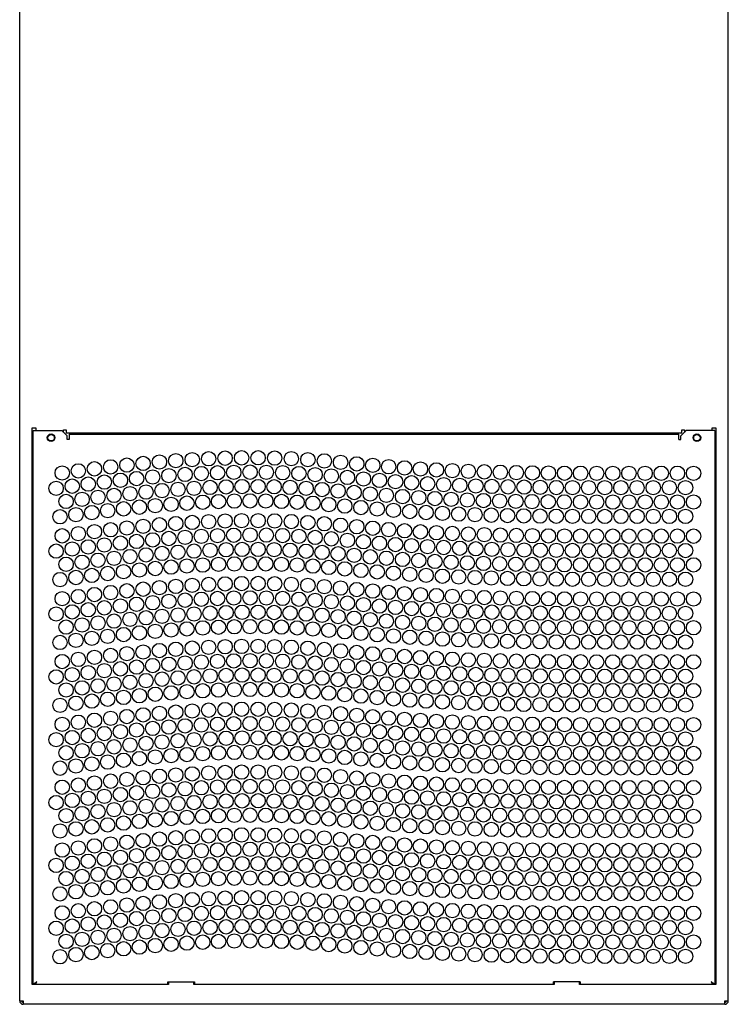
# Model space of a CAD drawing. Header units: inches. Extents: x 0 to 131, y 0 to 85.
# Tile 3 of 8: x 26 to 42, y 20 to 41. Entities that reach past the tile are written whole.
import ezdxf

# ---------------------------------------------------------------- set-up
doc = ezdxf.new("R2010")
doc.units = ezdxf.units.IN
doc.header["$LTSCALE"] = 7.192308
doc.header["$MEASUREMENT"] = 0
doc.layers.get('0').update_dxf_attribs({"linetype": 'CONTINUOUS'})

msp = doc.modelspace()

# ---------------------------------------------------------------- linework, layer by layer
at = {"color": 7, "linetype": 'Continuous'}
for p, q in [((26.2125, 19.9063), (26.2125, 65.1034)), ((41.7637, 19.9063), (41.7637, 65.1034)), ((26.4881, 32.4653), (26.5668, 32.4653)), ((26.4881, 20.2606), (26.4881, 32.4653)), ((26.5078, 32.4063), (27.1377, 32.4063)), ((26.5078, 20.2606), (26.5078, 32.4063)), ((26.5668, 32.4653), (26.5668, 32.4063)), ((27.1377, 32.4063), (27.2558, 32.2882)), ((27.1771, 32.426), (27.2361, 32.426)), ((27.1771, 32.3669), (27.1771, 32.426)), ((27.2361, 32.426), (27.2361, 32.3472)), ((40.7204, 32.2882), (40.8385, 32.4063)), ((40.74, 32.426), (40.7991, 32.426)), ((40.74, 32.3472), (40.74, 32.426)), ((40.7991, 32.426), (40.7991, 32.3669)), ((41.4684, 32.4063), (40.8385, 32.4063)), ((41.4093, 32.4653), (41.4881, 32.4653)), ((41.4093, 32.4063), (41.4093, 32.4653)), ((41.4684, 32.4063), (41.4684, 20.2606)), ((41.4881, 32.4653), (41.4881, 20.2606)), ((40.74, 32.3472), (27.2361, 32.3472)), ((27.2558, 32.2094), (27.2558, 32.2882)), ((27.2952, 32.2094), (27.2558, 32.2094)), ((27.2952, 32.3275), (40.681, 32.3275)), ((27.2952, 32.3275), (27.2952, 32.2094)), ((40.681, 32.2094), (40.681, 32.3275)), ((40.681, 32.2094), (40.7204, 32.2094)), ((40.7204, 32.2094), (40.7204, 32.2882)), ((26.4881, 21.5205), (26.5078, 21.5205)), ((41.4684, 21.5264), (41.4881, 21.5264)), ((26.4881, 21.2842), (26.5078, 21.2842)), ((41.4684, 21.2783), (41.4881, 21.2783)), ((26.4881, 20.3787), (26.5078, 20.3787)), ((26.5587, 20.2803), (26.5668, 20.2934)), ((26.5668, 20.2934), (26.5763, 20.3066)), ((26.5763, 20.3066), (26.5865, 20.3197)), ((26.5767, 20.2895), (26.5816, 20.3043)), ((26.5816, 20.3043), (26.5865, 20.3197)), ((29.4605, 20.3197), (30.0511, 20.3197)), ((29.4605, 20.2606), (29.4605, 20.3197)), ((29.4802, 20.3197), (29.4802, 20.2606)), ((30.0314, 20.2606), (30.0314, 20.3197)), ((30.0511, 20.3197), (30.0511, 20.2606)), ((38.5156, 20.3197), (37.9251, 20.3197)), ((37.9251, 20.2606), (37.9251, 20.3197)), ((37.9446, 20.3197), (37.9446, 20.2606)), ((38.496, 20.2606), (38.496, 20.3197)), ((38.5156, 20.3197), (38.5156, 20.2606)), ((41.405, 20.3098), (41.3897, 20.3197)), ((41.4093, 20.2934), (41.4175, 20.2803)), ((41.4684, 20.3787), (41.4881, 20.3787)), ((29.4802, 20.2606), (26.4881, 20.2606)), ((26.5717, 20.2759), (26.5767, 20.2895)), ((29.4802, 20.2803), (29.4605, 20.2803)), ((30.0511, 20.2803), (30.0314, 20.2803)), ((37.9446, 20.2606), (30.0314, 20.2606)), ((37.9251, 20.2803), (37.9446, 20.2803)), ((38.496, 20.2803), (38.5156, 20.2803)), ((41.4881, 20.2606), (38.496, 20.2606)), ((41.4093, 20.264), (41.411, 20.2606)), ((41.4175, 20.2803), (41.4238, 20.2672)), ((41.4238, 20.2672), (41.4257, 20.2606)), ((41.4453, 20.2803), (41.4334, 20.2901)), ((26.2125, 19.9063), (26.2912, 19.9063)), ((26.2912, 19.9063), (26.2912, 19.8275)), ((41.6849, 19.9063), (41.7637, 19.9063)), ((41.6849, 19.8275), (41.6849, 19.9063)), ((41.6849, 19.8275), (26.2912, 19.8275))]:
    msp.add_line(p, q, dxfattribs=at)
for points in [[(26.5564, 20.3), (26.5428, 20.2901), (26.5308, 20.2803)], [(26.5865, 20.3197), (26.5711, 20.3098), (26.5564, 20.3)], [(26.5865, 20.3197), (26.5799, 20.3095), (26.5734, 20.3), (26.5668, 20.2918), (26.5644, 20.2895)], [(41.4118, 20.2895), (41.4093, 20.2918), (41.4028, 20.3), (41.3962, 20.3095), (41.3897, 20.3197)], [(41.3897, 20.3197), (41.3998, 20.3066), (41.4093, 20.2934)], [(41.3897, 20.3197), (41.3946, 20.3043), (41.3995, 20.2895)], [(41.4334, 20.2901), (41.4198, 20.3), (41.405, 20.3098)], [(26.5308, 20.2803), (26.521, 20.2705), (26.5138, 20.2606)], [(26.5504, 20.2606), (26.5524, 20.2672), (26.5587, 20.2803)], [(26.5651, 20.2606), (26.5668, 20.264), (26.5717, 20.2759)], [(41.3995, 20.2895), (41.4044, 20.2759), (41.4093, 20.264)], [(41.4624, 20.2606), (41.4551, 20.2705), (41.4453, 20.2803)]]:
    msp.add_lwpolyline(points, dxfattribs=at)
for centre, radius in [((26.9015, 32.2488), 0.0846), ((26.9015, 32.2488), 0.0787), ((26.9015, 32.2488), 0.0709), ((41.0747, 32.2488), 0.0846), ((41.0747, 32.2488), 0.0787), ((41.0747, 32.2488), 0.0709), ((30.7204, 31.8012), 0.1575), ((31.0827, 31.8084), 0.1575), ((31.4456, 31.8092), 0.1575), ((31.809, 31.8031), 0.1575), ((28.2086, 31.6097), 0.1575), ((28.5648, 31.6489), 0.1575), ((28.9218, 31.685), 0.1575), ((29.2797, 31.7174), 0.1575), ((29.6386, 31.7456), 0.1575), ((29.9983, 31.7693), 0.1575), ((30.359, 31.788), 0.1575), ((32.1729, 31.7895), 0.1575), ((32.5366, 31.7682), 0.1575), ((32.8975, 31.7406), 0.1575), ((33.2551, 31.7091), 0.1575), ((33.6097, 31.6759), 0.1575), ((33.9614, 31.6433), 0.1575), ((34.3105, 31.6133), 0.1575), ((34.659, 31.587), 0.1575), ((27.1454, 31.4767), 0.1575), ((27.499, 31.5231), 0.1575), ((27.8534, 31.5676), 0.1575), ((29.1315, 31.3878), 0.1575), ((29.4864, 31.4179), 0.1575), ((29.8419, 31.4436), 0.1575), ((30.1979, 31.4646), 0.1575), ((30.5543, 31.4803), 0.1575), ((30.9111, 31.4904), 0.1575), ((31.2683, 31.4943), 0.1575), ((31.6257, 31.4917), 0.1575), ((31.9831, 31.482), 0.1575), ((32.3404, 31.4647), 0.1575), ((32.6964, 31.4403), 0.1575), ((33.0511, 31.4108), 0.1575), ((33.4045, 31.3784), 0.1575), ((35.0081, 31.5641), 0.1575), ((35.3577, 31.5443), 0.1575), ((35.7077, 31.5274), 0.1575), ((36.0582, 31.5132), 0.1575), ((36.409, 31.5015), 0.1575), ((36.7603, 31.492), 0.1575), ((37.1119, 31.4845), 0.1575), ((37.4639, 31.4788), 0.1575), ((37.8162, 31.4747), 0.1575), ((38.1688, 31.4718), 0.1575), ((38.5217, 31.4701), 0.1575), ((38.875, 31.4693), 0.1575), ((39.2285, 31.469), 0.1575), ((39.5824, 31.4692), 0.1575), ((39.9366, 31.4696), 0.1575), ((40.2911, 31.4699), 0.1575), ((40.6459, 31.4699), 0.1575), ((41.001, 31.4693), 0.1575), ((27.3647, 31.1876), 0.1575), ((27.7171, 31.2329), 0.1575), ((28.0699, 31.276), 0.1575), ((28.4232, 31.3164), 0.1575), ((28.7771, 31.3539), 0.1575), ((30.3906, 31.1589), 0.1575), ((30.7423, 31.1717), 0.1575), ((31.0939, 31.1786), 0.1575), ((31.4454, 31.1793), 0.1575), ((31.7966, 31.1733), 0.1575), ((32.1474, 31.1601), 0.1575), ((33.7569, 31.3453), 0.1575), ((34.1085, 31.3136), 0.1575), ((34.4601, 31.2853), 0.1575), ((34.8121, 31.2605), 0.1575), ((35.1643, 31.239), 0.1575), ((35.5169, 31.2205), 0.1575), ((35.8697, 31.2049), 0.1575), ((36.2227, 31.1918), 0.1575), ((36.5759, 31.1812), 0.1575), ((36.9292, 31.1727), 0.1575), ((37.2827, 31.1661), 0.1575), ((37.6364, 31.1612), 0.1575), ((37.9901, 31.1577), 0.1575), ((38.344, 31.1555), 0.1575), ((38.6979, 31.1542), 0.1575), ((39.052, 31.1537), 0.1575), ((39.4062, 31.1537), 0.1575), ((39.7605, 31.154), 0.1575), ((40.1148, 31.1544), 0.1575), ((40.4693, 31.1545), 0.1575), ((40.8239, 31.1543), 0.1575), ((27.0127, 31.1406), 0.1575), ((27.9322, 30.9426), 0.1575), ((28.283, 30.9841), 0.1575), ((28.6339, 31.0228), 0.1575), ((28.9849, 31.0582), 0.1575), ((29.3362, 31.09), 0.1575), ((29.6875, 31.1176), 0.1575), ((30.039, 31.1407), 0.1575), ((32.4978, 31.1395), 0.1575), ((32.8486, 31.1126), 0.1575), ((33.2, 31.0816), 0.1575), ((33.5522, 31.0486), 0.1575), ((33.9054, 31.0158), 0.1575), ((34.2597, 30.9854), 0.1575), ((34.6146, 30.9586), 0.1575), ((34.9697, 30.9353), 0.1575), ((27.231, 30.8526), 0.1575), ((27.5816, 30.8986), 0.1575), ((28.8402, 30.7271), 0.1575), ((29.1879, 30.7604), 0.1575), ((29.5354, 30.7899), 0.1575), ((29.8826, 30.815), 0.1575), ((30.2295, 30.8354), 0.1575), ((30.5761, 30.8508), 0.1575), ((30.9224, 30.8605), 0.1575), ((31.2681, 30.8644), 0.1575), ((31.6133, 30.8619), 0.1575), ((31.9577, 30.8526), 0.1575), ((32.3016, 30.836), 0.1575), ((32.6475, 30.8123), 0.1575), ((32.9959, 30.7833), 0.1575), ((33.347, 30.7511), 0.1575), ((33.7009, 30.7179), 0.1575), ((35.3249, 30.9152), 0.1575), ((35.6801, 30.8981), 0.1575), ((36.0353, 30.8837), 0.1575), ((36.3905, 30.8718), 0.1575), ((36.7457, 30.8622), 0.1575), ((37.1008, 30.8547), 0.1575), ((37.4559, 30.8489), 0.1575), ((37.8109, 30.8448), 0.1575), ((38.1658, 30.8419), 0.1575), ((38.5205, 30.8402), 0.1575), ((38.8752, 30.8393), 0.1575), ((39.2298, 30.8391), 0.1575), ((39.5843, 30.8393), 0.1575), ((39.9387, 30.8396), 0.1575), ((40.293, 30.8399), 0.1575), ((40.6471, 30.8399), 0.1575), ((41.0012, 30.8394), 0.1575), ((27.0983, 30.5165), 0.1575), ((27.4473, 30.5632), 0.1575), ((27.7959, 30.6079), 0.1575), ((28.1443, 30.6505), 0.1575), ((28.4924, 30.6903), 0.1575), ((34.0577, 30.6858), 0.1575), ((34.4157, 30.6569), 0.1575), ((34.7737, 30.6317), 0.1575), ((35.1315, 30.6099), 0.1575), ((35.4893, 30.5912), 0.1575), ((35.8468, 30.5754), 0.1575), ((36.2042, 30.5622), 0.1575), ((36.5613, 30.5514), 0.1575), ((36.9182, 30.5429), 0.1575), ((37.2748, 30.5362), 0.1575), ((37.6311, 30.5313), 0.1575), ((37.9871, 30.5278), 0.1575), ((38.3428, 30.5256), 0.1575), ((38.6982, 30.5243), 0.1575), ((39.0533, 30.5238), 0.1575), ((39.4081, 30.5238), 0.1575), ((39.7626, 30.5241), 0.1575), ((40.1168, 30.5244), 0.1575), ((40.4706, 30.5246), 0.1575), ((40.8242, 30.5244), 0.1575), ((28.9218, 30.307), 0.1575), ((29.2797, 30.3394), 0.1575), ((29.6386, 30.3677), 0.1575), ((29.9983, 30.3914), 0.1575), ((30.359, 30.4101), 0.1575), ((30.7204, 30.4233), 0.1575), ((31.0827, 30.4305), 0.1575), ((31.4456, 30.4313), 0.1575), ((31.809, 30.4251), 0.1575), ((32.1729, 30.4116), 0.1575), ((32.5366, 30.3903), 0.1575), ((32.8975, 30.3626), 0.1575), ((33.2551, 30.3311), 0.1575), ((33.6097, 30.2979), 0.1575), ((27.1454, 30.0988), 0.1575), ((27.499, 30.1452), 0.1575), ((27.8534, 30.1896), 0.1575), ((28.2086, 30.2317), 0.1575), ((28.5648, 30.271), 0.1575), ((29.8419, 30.0656), 0.1575), ((30.1979, 30.0866), 0.1575), ((30.5543, 30.1023), 0.1575), ((30.9111, 30.1124), 0.1575), ((31.2683, 30.1164), 0.1575), ((31.6257, 30.1137), 0.1575), ((31.9831, 30.104), 0.1575), ((32.3404, 30.0868), 0.1575), ((33.9614, 30.2653), 0.1575), ((34.3105, 30.2353), 0.1575), ((34.659, 30.209), 0.1575), ((35.0081, 30.1861), 0.1575), ((35.3577, 30.1663), 0.1575), ((35.7077, 30.1494), 0.1575), ((36.0582, 30.1352), 0.1575), ((36.409, 30.1235), 0.1575), ((36.7603, 30.114), 0.1575), ((37.1119, 30.1065), 0.1575), ((37.4639, 30.1008), 0.1575), ((37.8162, 30.0967), 0.1575), ((38.1688, 30.0939), 0.1575), ((38.5217, 30.0922), 0.1575), ((38.875, 30.0913), 0.1575), ((39.2285, 30.0911), 0.1575), ((39.5824, 30.0913), 0.1575), ((39.9366, 30.0916), 0.1575), ((40.2911, 30.0919), 0.1575), ((40.6459, 30.0919), 0.1575), ((41.001, 30.0914), 0.1575), ((27.7171, 29.855), 0.1575), ((28.0699, 29.898), 0.1575), ((28.4232, 29.9385), 0.1575), ((28.7771, 29.9759), 0.1575), ((29.1315, 30.0099), 0.1575), ((29.4864, 30.0399), 0.1575), ((32.6964, 30.0624), 0.1575), ((33.0511, 30.0329), 0.1575), ((33.4045, 30.0005), 0.1575), ((33.7569, 29.9674), 0.1575), ((34.1085, 29.9357), 0.1575), ((34.4601, 29.9073), 0.1575), ((34.8121, 29.8825), 0.1575), ((35.1643, 29.861), 0.1575), ((27.0127, 29.7627), 0.1575), ((27.3647, 29.8097), 0.1575), ((28.6339, 29.6449), 0.1575), ((28.9849, 29.6803), 0.1575), ((29.3362, 29.712), 0.1575), ((29.6875, 29.7397), 0.1575), ((30.039, 29.7628), 0.1575), ((30.3906, 29.7809), 0.1575), ((30.7423, 29.7937), 0.1575), ((31.0939, 29.8007), 0.1575), ((31.4454, 29.8013), 0.1575), ((31.7966, 29.7953), 0.1575), ((32.1474, 29.7822), 0.1575), ((32.4978, 29.7615), 0.1575), ((32.8486, 29.7346), 0.1575), ((33.2, 29.7036), 0.1575), ((33.5522, 29.6706), 0.1575), ((33.9054, 29.6379), 0.1575), ((35.5169, 29.8425), 0.1575), ((35.8697, 29.8269), 0.1575), ((36.2227, 29.8139), 0.1575), ((36.5759, 29.8032), 0.1575), ((36.9292, 29.7947), 0.1575), ((37.2827, 29.7882), 0.1575), ((37.6364, 29.7832), 0.1575), ((37.9901, 29.7798), 0.1575), ((38.344, 29.7775), 0.1575), ((38.6979, 29.7763), 0.1575), ((39.052, 29.7758), 0.1575), ((39.4062, 29.7758), 0.1575), ((39.7605, 29.7761), 0.1575), ((40.1148, 29.7764), 0.1575), ((40.4693, 29.7766), 0.1575), ((40.8239, 29.7764), 0.1575), ((27.231, 29.4747), 0.1575), ((27.5816, 29.5207), 0.1575), ((27.9322, 29.5646), 0.1575), ((28.283, 29.6062), 0.1575), ((29.8826, 29.437), 0.1575), ((30.2295, 29.4575), 0.1575), ((30.5761, 29.4728), 0.1575), ((30.9224, 29.4826), 0.1575), ((31.2681, 29.4864), 0.1575), ((31.6133, 29.4839), 0.1575), ((31.9577, 29.4746), 0.1575), ((32.3016, 29.4581), 0.1575), ((32.6475, 29.4344), 0.1575), ((34.2597, 29.6075), 0.1575), ((34.6146, 29.5807), 0.1575), ((34.9697, 29.5574), 0.1575), ((35.3249, 29.5372), 0.1575), ((35.6801, 29.5201), 0.1575), ((36.0353, 29.5057), 0.1575), ((36.3905, 29.4939), 0.1575), ((36.7457, 29.4843), 0.1575), ((37.1008, 29.4767), 0.1575), ((37.4559, 29.471), 0.1575), ((37.8109, 29.4668), 0.1575), ((38.1658, 29.464), 0.1575), ((38.5205, 29.4622), 0.1575), ((38.8752, 29.4614), 0.1575), ((39.2298, 29.4612), 0.1575), ((39.5843, 29.4613), 0.1575), ((39.9387, 29.4617), 0.1575), ((40.293, 29.462), 0.1575), ((40.6471, 29.462), 0.1575), ((41.0012, 29.4615), 0.1575), ((27.7959, 29.23), 0.1575), ((28.1443, 29.2725), 0.1575), ((28.4924, 29.3124), 0.1575), ((28.8402, 29.3492), 0.1575), ((29.1879, 29.3825), 0.1575), ((29.5354, 29.4119), 0.1575), ((32.9959, 29.4054), 0.1575), ((33.347, 29.3732), 0.1575), ((33.7009, 29.3399), 0.1575), ((34.0577, 29.3078), 0.1575), ((34.4157, 29.279), 0.1575), ((34.7737, 29.2538), 0.1575), ((35.1315, 29.2319), 0.1575), ((35.4893, 29.2132), 0.1575), ((27.0983, 29.1386), 0.1575), ((27.4473, 29.1852), 0.1575), ((29.6386, 28.9897), 0.1575), ((29.9983, 29.0134), 0.1575), ((30.359, 29.0321), 0.1575), ((30.7204, 29.0453), 0.1575), ((31.0827, 29.0525), 0.1575), ((31.4456, 29.0533), 0.1575), ((31.809, 29.0472), 0.1575), ((32.1729, 29.0336), 0.1575), ((32.5366, 29.0123), 0.1575), ((35.8468, 29.1974), 0.1575), ((36.2042, 29.1842), 0.1575), ((36.5613, 29.1735), 0.1575), ((36.9182, 29.1649), 0.1575), ((37.2748, 29.1583), 0.1575), ((37.6311, 29.1533), 0.1575), ((37.9871, 29.1499), 0.1575), ((38.3428, 29.1476), 0.1575), ((38.6982, 29.1463), 0.1575), ((39.0533, 29.1458), 0.1575), ((39.4081, 29.1458), 0.1575), ((39.7626, 29.1461), 0.1575), ((40.1168, 29.1465), 0.1575), ((40.4706, 29.1467), 0.1575), ((40.8242, 29.1464), 0.1575), ((27.8534, 28.8117), 0.1575), ((28.2086, 28.8537), 0.1575), ((28.5648, 28.893), 0.1575), ((28.9218, 28.9291), 0.1575), ((29.2797, 28.9615), 0.1575), ((32.8975, 28.9847), 0.1575), ((33.2551, 28.9532), 0.1575), ((33.6097, 28.92), 0.1575), ((33.9614, 28.8873), 0.1575), ((34.3105, 28.8574), 0.1575), ((34.659, 28.8311), 0.1575), ((35.0081, 28.8082), 0.1575), ((35.3577, 28.7884), 0.1575), ((35.7077, 28.7715), 0.1575), ((27.1454, 28.7208), 0.1575), ((27.499, 28.7672), 0.1575), ((28.4232, 28.5605), 0.1575), ((28.7771, 28.5979), 0.1575), ((29.1315, 28.6319), 0.1575), ((29.4864, 28.662), 0.1575), ((29.8419, 28.6877), 0.1575), ((30.1979, 28.7087), 0.1575), ((30.5543, 28.7244), 0.1575), ((30.9111, 28.7345), 0.1575), ((31.2683, 28.7384), 0.1575), ((31.6257, 28.7358), 0.1575), ((31.9831, 28.7261), 0.1575), ((32.3404, 28.7088), 0.1575), ((32.6964, 28.6844), 0.1575), ((33.0511, 28.6549), 0.1575), ((33.4045, 28.6225), 0.1575), ((33.7569, 28.5894), 0.1575), ((34.1085, 28.5577), 0.1575), ((36.0582, 28.7573), 0.1575), ((36.409, 28.7456), 0.1575), ((36.7603, 28.7361), 0.1575), ((37.1119, 28.7286), 0.1575), ((37.4639, 28.7229), 0.1575), ((37.8162, 28.7187), 0.1575), ((38.1688, 28.7159), 0.1575), ((38.5217, 28.7142), 0.1575), ((38.875, 28.7133), 0.1575), ((39.2285, 28.7131), 0.1575), ((39.5824, 28.7133), 0.1575), ((39.9366, 28.7137), 0.1575), ((40.2911, 28.714), 0.1575), ((40.6459, 28.714), 0.1575), ((41.001, 28.7134), 0.1575), ((27.0127, 28.3847), 0.1575), ((27.3647, 28.4317), 0.1575), ((27.7171, 28.477), 0.1575), ((28.0699, 28.5201), 0.1575), ((29.6875, 28.3617), 0.1575), ((30.039, 28.3848), 0.1575), ((30.3906, 28.403), 0.1575), ((30.7423, 28.4158), 0.1575), ((31.0939, 28.4227), 0.1575), ((31.4454, 28.4234), 0.1575), ((31.7966, 28.4174), 0.1575), ((32.1474, 28.4042), 0.1575), ((32.4978, 28.3836), 0.1575), ((32.8486, 28.3567), 0.1575), ((34.4601, 28.5294), 0.1575), ((34.8121, 28.5046), 0.1575), ((35.1643, 28.483), 0.1575), ((35.5169, 28.4646), 0.1575), ((35.8697, 28.449), 0.1575), ((36.2227, 28.4359), 0.1575), ((36.5759, 28.4253), 0.1575), ((36.9292, 28.4168), 0.1575), ((37.2827, 28.4102), 0.1575), ((37.6364, 28.4053), 0.1575), ((37.9901, 28.4018), 0.1575), ((38.344, 28.3996), 0.1575), ((38.6979, 28.3983), 0.1575), ((39.052, 28.3978), 0.1575), ((39.4062, 28.3978), 0.1575), ((39.7605, 28.3981), 0.1575), ((40.1148, 28.3985), 0.1575), ((40.4693, 28.3986), 0.1575), ((40.8239, 28.3984), 0.1575), ((27.5816, 28.1427), 0.1575), ((27.9322, 28.1867), 0.1575), ((28.283, 28.2282), 0.1575), ((28.6339, 28.2669), 0.1575), ((28.9849, 28.3023), 0.1575), ((29.3362, 28.3341), 0.1575), ((33.2, 28.3257), 0.1575), ((33.5522, 28.2927), 0.1575), ((33.9054, 28.2599), 0.1575), ((34.2597, 28.2295), 0.1575), ((34.6146, 28.2027), 0.1575), ((34.9697, 28.1794), 0.1575), ((35.3249, 28.1593), 0.1575), ((35.6801, 28.1422), 0.1575), ((36.0353, 28.1278), 0.1575), ((27.231, 28.0967), 0.1575), ((28.4924, 27.9344), 0.1575), ((28.8402, 27.9712), 0.1575), ((29.1879, 28.0045), 0.1575), ((29.5354, 28.0339), 0.1575), ((29.8826, 28.0591), 0.1575), ((30.2295, 28.0795), 0.1575), ((30.5761, 28.0949), 0.1575), ((30.9224, 28.1046), 0.1575), ((31.2681, 28.1085), 0.1575), ((31.6133, 28.106), 0.1575), ((31.9577, 28.0967), 0.1575), ((32.3016, 28.0801), 0.1575), ((32.6475, 28.0564), 0.1575), ((32.9959, 28.0274), 0.1575), ((33.347, 27.9952), 0.1575), ((33.7009, 27.962), 0.1575), ((34.0577, 27.9299), 0.1575), ((36.3905, 28.1159), 0.1575), ((36.7457, 28.1063), 0.1575), ((37.1008, 28.0988), 0.1575), ((37.4559, 28.093), 0.1575), ((37.8109, 28.0888), 0.1575), ((38.1658, 28.086), 0.1575), ((38.5205, 28.0843), 0.1575), ((38.8752, 28.0834), 0.1575), ((39.2298, 28.0832), 0.1575), ((39.5843, 28.0834), 0.1575), ((39.9387, 28.0837), 0.1575), ((40.293, 28.084), 0.1575), ((40.6471, 28.084), 0.1575), ((41.0012, 28.0835), 0.1575), ((27.0983, 27.7606), 0.1575), ((27.4473, 27.8073), 0.1575), ((27.7959, 27.852), 0.1575), ((28.1443, 27.8946), 0.1575), ((34.4157, 27.901), 0.1575), ((34.7737, 27.8758), 0.1575), ((35.1315, 27.854), 0.1575), ((35.4893, 27.8353), 0.1575), ((35.8468, 27.8195), 0.1575), ((36.2042, 27.8063), 0.1575), ((36.5613, 27.7955), 0.1575), ((36.9182, 27.787), 0.1575), ((37.2748, 27.7803), 0.1575), ((37.6311, 27.7754), 0.1575), ((37.9871, 27.7719), 0.1575), ((38.3428, 27.7697), 0.1575), ((38.6982, 27.7684), 0.1575), ((39.0533, 27.7679), 0.1575), ((39.4081, 27.7679), 0.1575), ((39.7626, 27.7682), 0.1575), ((40.1168, 27.7685), 0.1575), ((40.4706, 27.7687), 0.1575), ((40.8242, 27.7685), 0.1575), ((28.2086, 27.4758), 0.1575), ((28.5648, 27.5151), 0.1575), ((28.9218, 27.5511), 0.1575), ((29.2797, 27.5835), 0.1575), ((29.6386, 27.6118), 0.1575), ((29.9983, 27.6355), 0.1575), ((30.359, 27.6542), 0.1575), ((30.7204, 27.6674), 0.1575), ((31.0827, 27.6746), 0.1575), ((31.4456, 27.6754), 0.1575), ((31.809, 27.6692), 0.1575), ((32.1729, 27.6557), 0.1575), ((32.5366, 27.6343), 0.1575), ((32.8975, 27.6067), 0.1575), ((33.2551, 27.5752), 0.1575), ((33.6097, 27.542), 0.1575), ((33.9614, 27.5094), 0.1575), ((34.3105, 27.4794), 0.1575), ((27.1454, 27.3429), 0.1575), ((27.499, 27.3893), 0.1575), ((27.8534, 27.4337), 0.1575), ((29.4864, 27.284), 0.1575), ((29.8419, 27.3097), 0.1575), ((30.1979, 27.3307), 0.1575), ((30.5543, 27.3464), 0.1575), ((30.9111, 27.3565), 0.1575), ((31.2683, 27.3605), 0.1575), ((31.6257, 27.3578), 0.1575), ((31.9831, 27.3481), 0.1575), ((32.3404, 27.3309), 0.1575), ((32.6964, 27.3065), 0.1575), ((33.0511, 27.277), 0.1575), ((34.659, 27.4531), 0.1575), ((35.0081, 27.4302), 0.1575), ((35.3577, 27.4104), 0.1575), ((35.7077, 27.3935), 0.1575), ((36.0582, 27.3793), 0.1575), ((36.409, 27.3676), 0.1575), ((36.7603, 27.3581), 0.1575), ((37.1119, 27.3506), 0.1575), ((37.4639, 27.3449), 0.1575), ((37.8162, 27.3408), 0.1575), ((38.1688, 27.338), 0.1575), ((38.5217, 27.3363), 0.1575), ((38.875, 27.3354), 0.1575), ((39.2285, 27.3352), 0.1575), ((39.5824, 27.3354), 0.1575), ((39.9366, 27.3357), 0.1575), ((40.2911, 27.336), 0.1575), ((40.6459, 27.336), 0.1575), ((41.001, 27.3355), 0.1575), ((27.3647, 27.0538), 0.1575), ((27.7171, 27.0991), 0.1575), ((28.0699, 27.1421), 0.1575), ((28.4232, 27.1826), 0.1575), ((28.7771, 27.22), 0.1575), ((29.1315, 27.2539), 0.1575), ((31.0939, 27.0448), 0.1575), ((31.4454, 27.0454), 0.1575), ((33.4045, 27.2446), 0.1575), ((33.7569, 27.2114), 0.1575), ((34.1085, 27.1798), 0.1575), ((34.4601, 27.1514), 0.1575), ((34.8121, 27.1266), 0.1575), ((35.1643, 27.1051), 0.1575), ((35.5169, 27.0866), 0.1575), ((35.8697, 27.071), 0.1575), ((36.2227, 27.058), 0.1575), ((36.5759, 27.0473), 0.1575), ((27.0127, 27.0067), 0.1575), ((28.283, 26.8503), 0.1575), ((28.6339, 26.889), 0.1575), ((28.9849, 26.9244), 0.1575), ((29.3362, 26.9561), 0.1575), ((29.6875, 26.9838), 0.1575), ((30.039, 27.0069), 0.1575), ((30.3906, 27.025), 0.1575), ((30.7423, 27.0378), 0.1575), ((31.7966, 27.0394), 0.1575), ((32.1474, 27.0263), 0.1575), ((32.4978, 27.0056), 0.1575), ((32.8486, 26.9787), 0.1575), ((33.2, 26.9477), 0.1575), ((33.5522, 26.9147), 0.1575), ((33.9054, 26.882), 0.1575), ((34.2597, 26.8516), 0.1575), ((36.9292, 27.0388), 0.1575), ((37.2827, 27.0322), 0.1575), ((37.6364, 27.0273), 0.1575), ((37.9901, 27.0239), 0.1575), ((38.344, 27.0216), 0.1575), ((38.6979, 27.0204), 0.1575), ((39.052, 27.0198), 0.1575), ((39.4062, 27.0199), 0.1575), ((39.7605, 27.0202), 0.1575), ((40.1148, 27.0205), 0.1575), ((40.4693, 27.0207), 0.1575), ((40.8239, 27.0204), 0.1575), ((27.231, 26.7188), 0.1575), ((27.5816, 26.7648), 0.1575), ((27.9322, 26.8087), 0.1575), ((29.1879, 26.6266), 0.1575), ((29.5354, 26.656), 0.1575), ((29.8826, 26.6811), 0.1575), ((30.2295, 26.7016), 0.1575), ((30.5761, 26.7169), 0.1575), ((30.9224, 26.7267), 0.1575), ((31.2681, 26.7305), 0.1575), ((31.6133, 26.728), 0.1575), ((31.9577, 26.7187), 0.1575), ((32.3016, 26.7022), 0.1575), ((32.6475, 26.6785), 0.1575), ((32.9959, 26.6495), 0.1575), ((33.347, 26.6173), 0.1575), ((34.6146, 26.8248), 0.1575), ((34.9697, 26.8015), 0.1575), ((35.3249, 26.7813), 0.1575), ((35.6801, 26.7642), 0.1575), ((36.0353, 26.7498), 0.1575), ((36.3905, 26.738), 0.1575), ((36.7457, 26.7284), 0.1575), ((37.1008, 26.7208), 0.1575), ((37.4559, 26.7151), 0.1575), ((37.8109, 26.7109), 0.1575), ((38.1658, 26.7081), 0.1575), ((38.5205, 26.7063), 0.1575), ((38.8752, 26.7055), 0.1575), ((39.2298, 26.7052), 0.1575), ((39.5843, 26.7054), 0.1575), ((39.9387, 26.7058), 0.1575), ((40.293, 26.7061), 0.1575), ((40.6471, 26.7061), 0.1575), ((41.0012, 26.7056), 0.1575), ((27.4473, 26.4293), 0.1575), ((27.7959, 26.4741), 0.1575), ((28.1443, 26.5166), 0.1575), ((28.4924, 26.5565), 0.1575), ((28.8402, 26.5932), 0.1575), ((33.7009, 26.584), 0.1575), ((34.0577, 26.5519), 0.1575), ((34.4157, 26.5231), 0.1575), ((34.7737, 26.4979), 0.1575), ((35.1315, 26.476), 0.1575), ((35.4893, 26.4573), 0.1575), ((35.8468, 26.4415), 0.1575), ((36.2042, 26.4283), 0.1575), ((36.5613, 26.4176), 0.1575), ((36.9182, 26.409), 0.1575), ((37.2748, 26.4024), 0.1575), ((37.6311, 26.3974), 0.1575), ((27.0983, 26.3827), 0.1575), ((29.2797, 26.2056), 0.1575), ((29.6386, 26.2338), 0.1575), ((29.9983, 26.2575), 0.1575), ((30.359, 26.2762), 0.1575), ((30.7204, 26.2894), 0.1575), ((31.0827, 26.2966), 0.1575), ((31.4456, 26.2974), 0.1575), ((31.809, 26.2913), 0.1575), ((32.1729, 26.2777), 0.1575), ((32.5366, 26.2564), 0.1575), ((32.8975, 26.2288), 0.1575), ((33.2551, 26.1973), 0.1575), ((37.9871, 26.394), 0.1575), ((38.3428, 26.3917), 0.1575), ((38.6982, 26.3904), 0.1575), ((39.0533, 26.3899), 0.1575), ((39.4081, 26.3899), 0.1575), ((39.7626, 26.3902), 0.1575), ((40.1168, 26.3906), 0.1575), ((40.4706, 26.3908), 0.1575), ((40.8242, 26.3905), 0.1575), ((27.1454, 25.9649), 0.1575), ((27.499, 26.0113), 0.1575), ((27.8534, 26.0558), 0.1575), ((28.2086, 26.0978), 0.1575), ((28.5648, 26.1371), 0.1575), ((28.9218, 26.1732), 0.1575), ((30.5543, 25.9685), 0.1575), ((30.9111, 25.9786), 0.1575), ((31.2683, 25.9825), 0.1575), ((31.6257, 25.9799), 0.1575), ((31.9831, 25.9702), 0.1575), ((33.6097, 26.1641), 0.1575), ((33.9614, 26.1314), 0.1575), ((34.3105, 26.1015), 0.1575), ((34.659, 26.0752), 0.1575), ((35.0081, 26.0522), 0.1575), ((35.3577, 26.0325), 0.1575), ((35.7077, 26.0156), 0.1575), ((36.0582, 26.0014), 0.1575), ((36.409, 25.9897), 0.1575), ((36.7603, 25.9802), 0.1575), ((37.1119, 25.9727), 0.1575), ((37.4639, 25.967), 0.1575), ((37.8162, 25.9628), 0.1575), ((28.0699, 25.7642), 0.1575), ((28.4232, 25.8046), 0.1575), ((28.7771, 25.842), 0.1575), ((29.1315, 25.876), 0.1575), ((29.4864, 25.9061), 0.1575), ((29.8419, 25.9318), 0.1575), ((30.1979, 25.9527), 0.1575), ((32.3404, 25.9529), 0.1575), ((32.6964, 25.9285), 0.1575), ((33.0511, 25.899), 0.1575), ((33.4045, 25.8666), 0.1575), ((33.7569, 25.8335), 0.1575), ((34.1085, 25.8018), 0.1575), ((34.4601, 25.7735), 0.1575), ((34.8121, 25.7487), 0.1575), ((38.1688, 25.96), 0.1575), ((38.5217, 25.9583), 0.1575), ((38.875, 25.9574), 0.1575), ((39.2285, 25.9572), 0.1575), ((39.5824, 25.9574), 0.1575), ((39.9366, 25.9578), 0.1575), ((40.2911, 25.958), 0.1575), ((40.6459, 25.958), 0.1575), ((41.001, 25.9575), 0.1575), ((27.0127, 25.6288), 0.1575), ((27.3647, 25.6758), 0.1575), ((27.7171, 25.7211), 0.1575), ((28.9849, 25.5464), 0.1575), ((29.3362, 25.5782), 0.1575), ((29.6875, 25.6058), 0.1575), ((30.039, 25.6289), 0.1575), ((30.3906, 25.6471), 0.1575), ((30.7423, 25.6599), 0.1575), ((31.0939, 25.6668), 0.1575), ((31.4454, 25.6675), 0.1575), ((31.7966, 25.6615), 0.1575), ((32.1474, 25.6483), 0.1575), ((32.4978, 25.6277), 0.1575), ((32.8486, 25.6008), 0.1575), ((33.2, 25.5698), 0.1575), ((33.5522, 25.5368), 0.1575), ((35.1643, 25.7271), 0.1575), ((35.5169, 25.7087), 0.1575), ((35.8697, 25.6931), 0.1575), ((36.2227, 25.68), 0.1575), ((36.5759, 25.6694), 0.1575), ((36.9292, 25.6609), 0.1575), ((37.2827, 25.6543), 0.1575), ((37.6364, 25.6494), 0.1575), ((37.9901, 25.6459), 0.1575), ((38.344, 25.6437), 0.1575), ((38.6979, 25.6424), 0.1575), ((39.052, 25.6419), 0.1575), ((39.4062, 25.6419), 0.1575), ((39.7605, 25.6422), 0.1575), ((40.1148, 25.6426), 0.1575), ((40.4693, 25.6427), 0.1575), ((40.8239, 25.6425), 0.1575), ((27.231, 25.3408), 0.1575), ((27.5816, 25.3868), 0.1575), ((27.9322, 25.4308), 0.1575), ((28.283, 25.4723), 0.1575), ((28.6339, 25.511), 0.1575), ((30.2295, 25.3236), 0.1575), ((30.5761, 25.3389), 0.1575), ((30.9224, 25.3487), 0.1575), ((31.2681, 25.3526), 0.1575), ((31.6133, 25.3501), 0.1575), ((31.9577, 25.3407), 0.1575), ((32.3016, 25.3242), 0.1575), ((33.9054, 25.504), 0.1575), ((34.2597, 25.4736), 0.1575), ((34.6146, 25.4468), 0.1575), ((34.9697, 25.4235), 0.1575), ((35.3249, 25.4034), 0.1575), ((35.6801, 25.3863), 0.1575), ((36.0353, 25.3719), 0.1575), ((36.3905, 25.36), 0.1575), ((36.7457, 25.3504), 0.1575), ((37.1008, 25.3429), 0.1575), ((37.4559, 25.3371), 0.1575), ((37.8109, 25.3329), 0.1575), ((38.1658, 25.3301), 0.1575), ((38.5205, 25.3284), 0.1575), ((38.8752, 25.3275), 0.1575), ((39.2298, 25.3273), 0.1575), ((39.5843, 25.3275), 0.1575), ((39.9387, 25.3278), 0.1575), ((40.293, 25.3281), 0.1575), ((40.6471, 25.3281), 0.1575), ((41.0012, 25.3276), 0.1575), ((28.1443, 25.1387), 0.1575), ((28.4924, 25.1785), 0.1575), ((28.8402, 25.2153), 0.1575), ((29.1879, 25.2486), 0.1575), ((29.5354, 25.278), 0.1575), ((29.8826, 25.3032), 0.1575), ((32.6475, 25.3005), 0.1575), ((32.9959, 25.2715), 0.1575), ((33.347, 25.2393), 0.1575), ((33.7009, 25.2061), 0.1575), ((34.0577, 25.174), 0.1575), ((34.4157, 25.1451), 0.1575), ((34.7737, 25.1199), 0.1575), ((27.0983, 25.0047), 0.1575), ((27.4473, 25.0514), 0.1575), ((27.7959, 25.0961), 0.1575), ((30.359, 24.8983), 0.1575), ((30.7204, 24.9114), 0.1575), ((31.0827, 24.9187), 0.1575), ((31.4456, 24.9195), 0.1575), ((31.809, 24.9133), 0.1575), ((32.1729, 24.8998), 0.1575), ((35.1315, 25.0981), 0.1575), ((35.4893, 25.0794), 0.1575), ((35.8468, 25.0635), 0.1575), ((36.2042, 25.0504), 0.1575), ((36.5613, 25.0396), 0.1575), ((36.9182, 25.0311), 0.1575), ((37.2748, 25.0244), 0.1575), ((37.6311, 25.0195), 0.1575), ((37.9871, 25.016), 0.1575), ((38.3428, 25.0137), 0.1575), ((38.6982, 25.0125), 0.1575), ((39.0533, 25.012), 0.1575), ((39.4081, 25.012), 0.1575), ((39.7626, 25.0123), 0.1575), ((40.1168, 25.0126), 0.1575), ((40.4706, 25.0128), 0.1575), ((40.8242, 25.0126), 0.1575), ((27.8534, 24.6778), 0.1575), ((28.2086, 24.7199), 0.1575), ((28.5648, 24.7592), 0.1575), ((28.9218, 24.7952), 0.1575), ((29.2797, 24.8276), 0.1575), ((29.6386, 24.8559), 0.1575), ((29.9983, 24.8796), 0.1575), ((32.5366, 24.8784), 0.1575), ((32.8975, 24.8508), 0.1575), ((33.2551, 24.8193), 0.1575), ((33.6097, 24.7861), 0.1575), ((33.9614, 24.7535), 0.1575), ((34.3105, 24.7235), 0.1575), ((34.659, 24.6972), 0.1575), ((35.0081, 24.6743), 0.1575), ((27.1454, 24.587), 0.1575), ((27.499, 24.6334), 0.1575), ((28.7771, 24.4641), 0.1575), ((29.1315, 24.498), 0.1575), ((29.4864, 24.5281), 0.1575), ((29.8419, 24.5538), 0.1575), ((30.1979, 24.5748), 0.1575), ((30.5543, 24.5905), 0.1575), ((30.9111, 24.6006), 0.1575), ((31.2683, 24.6045), 0.1575), ((31.6257, 24.6019), 0.1575), ((31.9831, 24.5922), 0.1575), ((32.3404, 24.575), 0.1575), ((32.6964, 24.5506), 0.1575), ((33.0511, 24.5211), 0.1575), ((33.4045, 24.4887), 0.1575), ((33.7569, 24.4555), 0.1575), ((35.3577, 24.6545), 0.1575), ((35.7077, 24.6376), 0.1575), ((36.0582, 24.6234), 0.1575), ((36.409, 24.6117), 0.1575), ((36.7603, 24.6022), 0.1575), ((37.1119, 24.5947), 0.1575), ((37.4639, 24.589), 0.1575), ((37.8162, 24.5849), 0.1575), ((38.1688, 24.5821), 0.1575), ((38.5217, 24.5803), 0.1575), ((38.875, 24.5795), 0.1575), ((39.2285, 24.5793), 0.1575), ((39.5824, 24.5794), 0.1575), ((39.9366, 24.5798), 0.1575), ((40.2911, 24.5801), 0.1575), ((40.6459, 24.5801), 0.1575), ((41.001, 24.5796), 0.1575), ((27.0127, 24.2508), 0.1575), ((27.3647, 24.2979), 0.1575), ((27.7171, 24.3431), 0.1575), ((28.0699, 24.3862), 0.1575), ((28.4232, 24.4267), 0.1575), ((30.039, 24.251), 0.1575), ((30.3906, 24.2691), 0.1575), ((30.7423, 24.2819), 0.1575), ((31.0939, 24.2889), 0.1575), ((31.4454, 24.2895), 0.1575), ((31.7966, 24.2835), 0.1575), ((32.1474, 24.2703), 0.1575), ((32.4978, 24.2497), 0.1575), ((34.1085, 24.4239), 0.1575), ((34.4601, 24.3955), 0.1575), ((34.8121, 24.3707), 0.1575), ((35.1643, 24.3492), 0.1575), ((35.5169, 24.3307), 0.1575), ((35.8697, 24.3151), 0.1575), ((36.2227, 24.3021), 0.1575), ((36.5759, 24.2914), 0.1575), ((36.9292, 24.2829), 0.1575), ((37.2827, 24.2763), 0.1575), ((37.6364, 24.2714), 0.1575), ((37.9901, 24.268), 0.1575), ((38.344, 24.2657), 0.1575), ((38.6979, 24.2645), 0.1575), ((39.052, 24.2639), 0.1575), ((39.4062, 24.2639), 0.1575), ((39.7605, 24.2642), 0.1575), ((40.1148, 24.2646), 0.1575), ((40.4693, 24.2648), 0.1575), ((40.8239, 24.2645), 0.1575), ((27.9322, 24.0528), 0.1575), ((28.283, 24.0944), 0.1575), ((28.6339, 24.1331), 0.1575), ((28.9849, 24.1685), 0.1575), ((29.3362, 24.2002), 0.1575), ((29.6875, 24.2279), 0.1575), ((32.8486, 24.2228), 0.1575), ((33.2, 24.1918), 0.1575), ((33.5522, 24.1588), 0.1575), ((33.9054, 24.1261), 0.1575), ((34.2597, 24.0957), 0.1575), ((34.6146, 24.0689), 0.1575), ((34.9697, 24.0455), 0.1575), ((35.3249, 24.0254), 0.1575), ((27.231, 23.9629), 0.1575), ((27.5816, 24.0089), 0.1575), ((28.8402, 23.8373), 0.1575), ((29.1879, 23.8707), 0.1575), ((29.5354, 23.9001), 0.1575), ((29.8826, 23.9252), 0.1575), ((30.2295, 23.9457), 0.1575), ((30.5761, 23.961), 0.1575), ((30.9224, 23.9708), 0.1575), ((31.2681, 23.9746), 0.1575), ((31.6133, 23.9721), 0.1575), ((31.9577, 23.9628), 0.1575), ((32.3016, 23.9462), 0.1575), ((32.6475, 23.9226), 0.1575), ((32.9959, 23.8936), 0.1575), ((33.347, 23.8614), 0.1575), ((33.7009, 23.8281), 0.1575), ((35.6801, 24.0083), 0.1575), ((36.0353, 23.9939), 0.1575), ((36.3905, 23.982), 0.1575), ((36.7457, 23.9725), 0.1575), ((37.1008, 23.9649), 0.1575), ((37.4559, 23.9592), 0.1575), ((37.8109, 23.955), 0.1575), ((38.1658, 23.9522), 0.1575), ((38.5205, 23.9504), 0.1575), ((38.8752, 23.9496), 0.1575), ((39.2298, 23.9493), 0.1575), ((39.5843, 23.9495), 0.1575), ((39.9387, 23.9499), 0.1575), ((40.293, 23.9502), 0.1575), ((40.6471, 23.9502), 0.1575), ((41.0012, 23.9497), 0.1575), ((27.0983, 23.6268), 0.1575), ((27.4473, 23.6734), 0.1575), ((27.7959, 23.7182), 0.1575), ((28.1443, 23.7607), 0.1575), ((28.4924, 23.8006), 0.1575), ((34.0577, 23.796), 0.1575), ((34.4157, 23.7672), 0.1575), ((34.7737, 23.742), 0.1575), ((35.1315, 23.7201), 0.1575), ((35.4893, 23.7014), 0.1575), ((35.8468, 23.6856), 0.1575), ((36.2042, 23.6724), 0.1575), ((36.5613, 23.6617), 0.1575), ((36.9182, 23.6531), 0.1575), ((37.2748, 23.6465), 0.1575), ((37.6311, 23.6415), 0.1575), ((37.9871, 23.6381), 0.1575), ((38.3428, 23.6358), 0.1575), ((38.6982, 23.6345), 0.1575), ((39.0533, 23.634), 0.1575), ((39.4081, 23.634), 0.1575), ((39.7626, 23.6343), 0.1575), ((40.1168, 23.6347), 0.1575), ((40.4706, 23.6349), 0.1575), ((40.8242, 23.6346), 0.1575), ((28.5648, 23.3812), 0.1575), ((28.9218, 23.4173), 0.1575), ((29.2797, 23.4497), 0.1575), ((29.6386, 23.4779), 0.1575), ((29.9983, 23.5016), 0.1575), ((30.359, 23.5203), 0.1575), ((30.7204, 23.5335), 0.1575), ((31.0827, 23.5407), 0.1575), ((31.4456, 23.5415), 0.1575), ((31.809, 23.5354), 0.1575), ((32.1729, 23.5218), 0.1575), ((32.5366, 23.5005), 0.1575), ((32.8975, 23.4729), 0.1575), ((33.2551, 23.4414), 0.1575), ((33.6097, 23.4082), 0.1575), ((33.9614, 23.3755), 0.1575), ((27.1454, 23.209), 0.1575), ((27.499, 23.2554), 0.1575), ((27.8534, 23.2999), 0.1575), ((28.2086, 23.3419), 0.1575), ((29.8419, 23.1759), 0.1575), ((30.1979, 23.1968), 0.1575), ((30.5543, 23.2126), 0.1575), ((30.9111, 23.2227), 0.1575), ((31.2683, 23.2266), 0.1575), ((31.6257, 23.2239), 0.1575), ((31.9831, 23.2142), 0.1575), ((32.3404, 23.197), 0.1575), ((32.6964, 23.1726), 0.1575), ((34.3105, 23.3456), 0.1575), ((34.659, 23.3193), 0.1575), ((35.0081, 23.2963), 0.1575), ((35.3577, 23.2765), 0.1575), ((35.7077, 23.2597), 0.1575), ((36.0582, 23.2455), 0.1575), ((36.409, 23.2337), 0.1575), ((36.7603, 23.2243), 0.1575), ((37.1119, 23.2168), 0.1575), ((37.4639, 23.2111), 0.1575), ((37.8162, 23.2069), 0.1575), ((38.1688, 23.2041), 0.1575), ((38.5217, 23.2024), 0.1575), ((38.875, 23.2015), 0.1575), ((39.2285, 23.2013), 0.1575), ((39.5824, 23.2015), 0.1575), ((39.9366, 23.2018), 0.1575), ((40.2911, 23.2021), 0.1575), ((40.6459, 23.2021), 0.1575), ((41.001, 23.2016), 0.1575), ((27.7171, 22.9652), 0.1575), ((28.0699, 23.0083), 0.1575), ((28.4232, 23.0487), 0.1575), ((28.7771, 23.0861), 0.1575), ((29.1315, 23.1201), 0.1575), ((29.4864, 23.1502), 0.1575), ((33.0511, 23.1431), 0.1575), ((33.4045, 23.1107), 0.1575), ((33.7569, 23.0776), 0.1575), ((34.1085, 23.0459), 0.1575), ((34.4601, 23.0176), 0.1575), ((34.8121, 22.9928), 0.1575), ((35.1643, 22.9712), 0.1575), ((35.5169, 22.9528), 0.1575), ((27.0127, 22.8729), 0.1575), ((27.3647, 22.9199), 0.1575), ((28.6339, 22.7551), 0.1575), ((28.9849, 22.7905), 0.1575), ((29.3362, 22.8223), 0.1575), ((29.6875, 22.8499), 0.1575), ((30.039, 22.873), 0.1575), ((30.3906, 22.8912), 0.1575), ((30.7423, 22.904), 0.1575), ((31.0939, 22.9109), 0.1575), ((31.4454, 22.9116), 0.1575), ((31.7966, 22.9056), 0.1575), ((32.1474, 22.8924), 0.1575), ((32.4978, 22.8718), 0.1575), ((32.8486, 22.8449), 0.1575), ((33.2, 22.8139), 0.1575), ((33.5522, 22.7809), 0.1575), ((33.9054, 22.7481), 0.1575), ((35.8697, 22.9371), 0.1575), ((36.2227, 22.9241), 0.1575), ((36.5759, 22.9135), 0.1575), ((36.9292, 22.905), 0.1575), ((37.2827, 22.8984), 0.1575), ((37.6364, 22.8935), 0.1575), ((37.9901, 22.89), 0.1575), ((38.344, 22.8878), 0.1575), ((38.6979, 22.8865), 0.1575), ((39.052, 22.886), 0.1575), ((39.4062, 22.886), 0.1575), ((39.7605, 22.8863), 0.1575), ((40.1148, 22.8866), 0.1575), ((40.4693, 22.8868), 0.1575), ((40.8239, 22.8866), 0.1575), ((27.231, 22.5849), 0.1575), ((27.5816, 22.6309), 0.1575), ((27.9322, 22.6749), 0.1575), ((28.283, 22.7164), 0.1575), ((29.5354, 22.5221), 0.1575), ((29.8826, 22.5473), 0.1575), ((30.2295, 22.5677), 0.1575), ((30.5761, 22.583), 0.1575), ((30.9224, 22.5928), 0.1575), ((31.2681, 22.5967), 0.1575), ((31.6133, 22.5941), 0.1575), ((31.9577, 22.5848), 0.1575), ((32.3016, 22.5683), 0.1575), ((32.6475, 22.5446), 0.1575), ((32.9959, 22.5156), 0.1575), ((34.2597, 22.7177), 0.1575), ((34.6146, 22.6909), 0.1575), ((34.9697, 22.6676), 0.1575), ((35.3249, 22.6475), 0.1575), ((35.6801, 22.6303), 0.1575), ((36.0353, 22.616), 0.1575), ((36.3905, 22.6041), 0.1575), ((36.7457, 22.5945), 0.1575), ((37.1008, 22.587), 0.1575), ((37.4559, 22.5812), 0.1575), ((37.8109, 22.577), 0.1575), ((38.1658, 22.5742), 0.1575), ((38.5205, 22.5725), 0.1575), ((38.8752, 22.5716), 0.1575), ((39.2298, 22.5714), 0.1575), ((39.5843, 22.5716), 0.1575), ((39.9387, 22.5719), 0.1575), ((40.293, 22.5722), 0.1575), ((40.6471, 22.5722), 0.1575), ((41.0012, 22.5717), 0.1575), ((27.4473, 22.2954), 0.1575), ((27.7959, 22.3402), 0.1575), ((28.1443, 22.3827), 0.1575), ((28.4924, 22.4226), 0.1575), ((28.8402, 22.4594), 0.1575), ((29.1879, 22.4927), 0.1575), ((33.347, 22.4834), 0.1575), ((33.7009, 22.4502), 0.1575), ((34.0577, 22.4181), 0.1575), ((34.4157, 22.3892), 0.1575), ((34.7737, 22.364), 0.1575), ((35.1315, 22.3422), 0.1575), ((35.4893, 22.3235), 0.1575), ((35.8468, 22.3076), 0.1575), ((36.2042, 22.2945), 0.1575), ((27.0983, 22.2488), 0.1575), ((29.6386, 22.1), 0.1575), ((29.9983, 22.1237), 0.1575), ((30.359, 22.1424), 0.1575), ((30.7204, 22.1555), 0.1575), ((31.0827, 22.1628), 0.1575), ((31.4456, 22.1635), 0.1575), ((31.809, 22.1574), 0.1575), ((32.1729, 22.1439), 0.1575), ((32.5366, 22.1225), 0.1575), ((32.8975, 22.0949), 0.1575), ((36.5613, 22.2837), 0.1575), ((36.9182, 22.2752), 0.1575), ((37.2748, 22.2685), 0.1575), ((37.6311, 22.2636), 0.1575), ((37.9871, 22.2601), 0.1575), ((38.3428, 22.2578), 0.1575), ((38.6982, 22.2566), 0.1575), ((39.0533, 22.2561), 0.1575), ((39.4081, 22.2561), 0.1575), ((39.7626, 22.2564), 0.1575), ((40.1168, 22.2567), 0.1575), ((40.4706, 22.2569), 0.1575), ((40.8242, 22.2567), 0.1575), ((27.499, 21.8774), 0.1575), ((27.8534, 21.9219), 0.1575), ((28.2086, 21.964), 0.1575), ((28.5648, 22.0033), 0.1575), ((28.9218, 22.0393), 0.1575), ((29.2797, 22.0717), 0.1575), ((33.2551, 22.0634), 0.1575), ((33.6097, 22.0302), 0.1575), ((33.9614, 21.9976), 0.1575), ((34.3105, 21.9676), 0.1575), ((34.659, 21.9413), 0.1575), ((35.0081, 21.9184), 0.1575), ((35.3577, 21.8986), 0.1575), ((35.7077, 21.8817), 0.1575), ((36.0582, 21.8675), 0.1575), ((27.1454, 21.831), 0.1575), ((28.4232, 21.6708), 0.1575), ((28.7771, 21.7082), 0.1575), ((29.1315, 21.7421), 0.1575), ((29.4864, 21.7722), 0.1575), ((29.8419, 21.7979), 0.1575), ((30.1979, 21.8189), 0.1575), ((30.5543, 21.8346), 0.1575), ((30.9111, 21.8447), 0.1575), ((31.2683, 21.8486), 0.1575), ((31.6257, 21.846), 0.1575), ((31.9831, 21.8363), 0.1575), ((32.3404, 21.8191), 0.1575), ((32.6964, 21.7947), 0.1575), ((33.0511, 21.7652), 0.1575), ((33.4045, 21.7328), 0.1575), ((33.7569, 21.6996), 0.1575), ((34.1085, 21.668), 0.1575), ((36.409, 21.8558), 0.1575), ((36.7603, 21.8463), 0.1575), ((37.1119, 21.8388), 0.1575), ((37.4639, 21.8331), 0.1575), ((37.8162, 21.829), 0.1575), ((38.1688, 21.8262), 0.1575), ((38.5217, 21.8244), 0.1575), ((38.875, 21.8236), 0.1575), ((39.2285, 21.8234), 0.1575), ((39.5824, 21.8235), 0.1575), ((39.9366, 21.8239), 0.1575), ((40.2911, 21.8242), 0.1575), ((40.6459, 21.8242), 0.1575), ((41.001, 21.8237), 0.1575), ((27.0127, 21.4949), 0.1575), ((27.3647, 21.542), 0.1575), ((27.7171, 21.5872), 0.1575), ((28.0699, 21.6303), 0.1575), ((29.3362, 21.4443), 0.1575), ((29.6875, 21.472), 0.1575), ((30.039, 21.4951), 0.1575), ((30.3906, 21.5132), 0.1575), ((30.7423, 21.526), 0.1575), ((31.0939, 21.5329), 0.1575), ((31.4454, 21.5336), 0.1575), ((31.7966, 21.5276), 0.1575), ((32.1474, 21.5144), 0.1575), ((32.4978, 21.4938), 0.1575), ((32.8486, 21.4669), 0.1575), ((33.2, 21.4359), 0.1575), ((34.4601, 21.6396), 0.1575), ((34.8121, 21.6148), 0.1575), ((35.1643, 21.5933), 0.1575), ((35.5169, 21.5748), 0.1575), ((35.8697, 21.5592), 0.1575), ((36.2227, 21.5462), 0.1575), ((36.5759, 21.5355), 0.1575), ((36.9292, 21.527), 0.1575), ((37.2827, 21.5204), 0.1575), ((37.6364, 21.5155), 0.1575), ((37.9901, 21.5121), 0.1575), ((38.344, 21.5098), 0.1575), ((38.6979, 21.5085), 0.1575), ((39.052, 21.508), 0.1575), ((39.4062, 21.508), 0.1575), ((39.7605, 21.5083), 0.1575), ((40.1148, 21.5087), 0.1575), ((40.4693, 21.5089), 0.1575), ((40.8239, 21.5086), 0.1575), ((27.5816, 21.253), 0.1575), ((27.9322, 21.2969), 0.1575), ((28.283, 21.3385), 0.1575), ((28.6339, 21.3772), 0.1575), ((28.9849, 21.4126), 0.1575), ((30.9224, 21.2149), 0.1575), ((31.2681, 21.2187), 0.1575), ((31.6133, 21.2162), 0.1575), ((33.5522, 21.4029), 0.1575), ((33.9054, 21.3702), 0.1575), ((34.2597, 21.3398), 0.1575), ((34.6146, 21.313), 0.1575), ((34.9697, 21.2896), 0.1575), ((35.3249, 21.2695), 0.1575), ((35.6801, 21.2524), 0.1575), ((36.0353, 21.238), 0.1575), ((36.3905, 21.2261), 0.1575), ((36.7457, 21.2166), 0.1575), ((27.231, 21.207), 0.1575), ((28.1443, 21.0048), 0.1575), ((28.4924, 21.0446), 0.1575), ((28.8402, 21.0814), 0.1575), ((29.1879, 21.1147), 0.1575), ((29.5354, 21.1442), 0.1575), ((29.8826, 21.1693), 0.1575), ((30.2295, 21.1898), 0.1575), ((30.5761, 21.2051), 0.1575), ((31.9577, 21.2069), 0.1575), ((32.3016, 21.1903), 0.1575), ((32.6475, 21.1666), 0.1575), ((32.9959, 21.1377), 0.1575), ((33.347, 21.1055), 0.1575), ((33.7009, 21.0722), 0.1575), ((34.0577, 21.0401), 0.1575), ((34.4157, 21.0113), 0.1575), ((37.1008, 21.209), 0.1575), ((37.4559, 21.2033), 0.1575), ((37.8109, 21.1991), 0.1575), ((38.1658, 21.1963), 0.1575), ((38.5205, 21.1945), 0.1575), ((38.8752, 21.1937), 0.1575), ((39.2298, 21.1934), 0.1575), ((39.5843, 21.1936), 0.1575), ((39.9387, 21.194), 0.1575), ((40.293, 21.1943), 0.1575), ((40.6471, 21.1943), 0.1575), ((41.0012, 21.1937), 0.1575), ((27.0983, 20.8709), 0.1575), ((27.4473, 20.9175), 0.1575), ((27.7959, 20.9623), 0.1575), ((34.7737, 20.9861), 0.1575), ((35.1315, 20.9642), 0.1575), ((35.4893, 20.9455), 0.1575), ((35.8468, 20.9297), 0.1575), ((36.2042, 20.9165), 0.1575), ((36.5613, 20.9058), 0.1575), ((36.9182, 20.8972), 0.1575), ((37.2748, 20.8906), 0.1575), ((37.6311, 20.8856), 0.1575), ((37.9871, 20.8821), 0.1575), ((38.3428, 20.8799), 0.1575), ((38.6982, 20.8786), 0.1575), ((39.0533, 20.8781), 0.1575), ((39.4081, 20.8781), 0.1575), ((39.7626, 20.8784), 0.1575), ((40.1168, 20.8788), 0.1575), ((40.4706, 20.879), 0.1575), ((40.8242, 20.8787), 0.1575)]:
    msp.add_circle(centre, radius, dxfattribs=at)
for centre, radius, start, end in [((26.2912, 19.9063), 0.0787, 180, 270), ((26.2912, 19.9063), 0.0394, 180, 270), ((41.6849, 19.9063), 0.0787, 270, 360), ((41.6849, 19.9063), 0.0394, 270, 360)]:
    msp.add_arc(centre, radius, start, end, dxfattribs=at)

doc.saveas('drawing.dxf')
